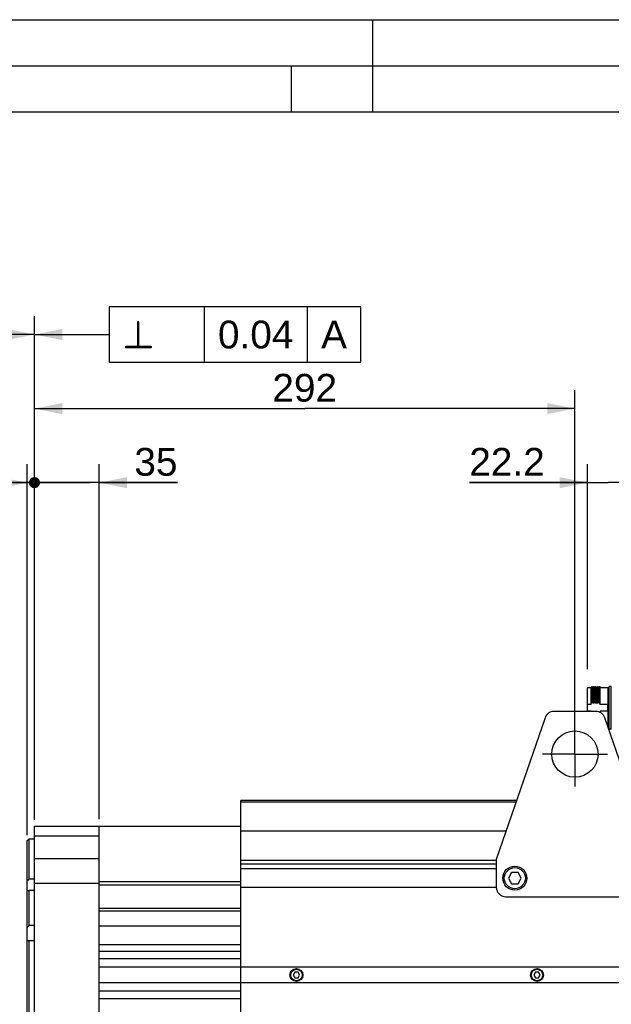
# Model space of a CAD drawing. Header units: millimetres. Extents: x 0 to 420, y 0 to 297.
# Tile 29 of 59: x 92 to 156, y 191 to 297. Entities that reach past the tile are written whole.
import ezdxf

# ---------------------------------------------------------------- set-up
doc = ezdxf.new("R2010")
doc.units = ezdxf.units.MM
doc.header["$LTSCALE"] = 23.1
doc.linetypes.add('CENTER', pattern=[0.6, 0.375, -0.075, 0.075, -0.075])
doc.layers.get('0').update_dxf_attribs({"linetype": 'CONTINUOUS'})
for name, color, linetype in [('AXIS', 7, 'CONTINUOUS'), ('COMPONENTS', 7, 'CONTINUOUS'), ('DETAIL', 7, 'CONTINUOUS'), ('DIMENSION', 7, 'CONTINUOUS')]:
    doc.layers.add(name, color=color, linetype=linetype)
doc.styles.get("Standard").update_dxf_attribs({"font": 'arial.ttf'})
doc.styles.add('TEXTSTYLE_4', font='gdt')
doc.dimstyles.new('DIMSTYLE_10', dxfattribs={"dimtxt": 3, "dimasz": 3, "dimexe": 0.18, "dimexo": 0.0625, "dimgap": 0.09, "dimtad": 1, "dimlfac": 5, "dimdsep": 46, "dimtxsty": 'STANDARD', "dimblk": '_FILLED', "dimblk1": '_FILLED', "dimblk2": '_FILLED', "dimcen": 0.09, "dimadec": 0, "dimazin": 0, "dimtp": 0.3, "dimtm": 0.3, "dimtfac": 1, "dimtofl": 0, "dimtmove": 0, "dimatfit": 3, "dimldrblk": '_FILLED', "dimfxl": 1, "dimtolj": 1, "dimarcsym": 0})
doc.dimstyles.new('DIMSTYLE_11', dxfattribs={"dimtxt": 3, "dimasz": 3, "dimexe": 0.18, "dimexo": 0.0625, "dimgap": 0.09, "dimtad": 1, "dimdec": 3, "dimlfac": 5, "dimdsep": 46, "dimtxsty": 'STANDARD', "dimblk": '_FILLED', "dimblk1": '_FILLED', "dimblk2": '_FILLED', "dimcen": 0.09, "dimadec": 0, "dimazin": 0, "dimtp": 0.2, "dimtm": 0.2, "dimtfac": 1, "dimtdec": 3, "dimtofl": 0, "dimtmove": 0, "dimatfit": 3, "dimldrblk": '_FILLED', "dimfxl": 1, "dimtolj": 1, "dimarcsym": 0})
doc.dimstyles.new('DIMSTYLE_6', dxfattribs={"dimtxt": 3, "dimasz": 3, "dimexe": 0.18, "dimexo": 0.0625, "dimgap": 0.09, "dimtad": 1, "dimdec": 1, "dimlfac": 5, "dimdsep": 46, "dimtxsty": 'STANDARD', "dimblk": '_FILLED', "dimblk1": '_FILLED', "dimblk2": '_FILLED', "dimcen": 0.09, "dimadec": 0, "dimazin": 0, "dimtp": 0.3, "dimtm": 0.3, "dimtfac": 1, "dimtdec": 1, "dimtofl": 0, "dimtmove": 0, "dimatfit": 3, "dimldrblk": '_FILLED', "dimfxl": 1, "dimtolj": 1, "dimarcsym": 0})
doc.dimstyles.new('DIMSTYLE_7', dxfattribs={"dimtxt": 3, "dimasz": 3, "dimexe": 0.18, "dimexo": 0.0625, "dimgap": 0.09, "dimtad": 1, "dimlfac": 5, "dimdsep": 46, "dimtxsty": 'STANDARD', "dimblk": '_FILLED', "dimblk1": '_FILLED', "dimblk2": '_FILLED', "dimcen": 0.09, "dimadec": 0, "dimazin": 0, "dimtp": 0.1, "dimtm": 0.1, "dimtfac": 1, "dimtofl": 0, "dimtmove": 0, "dimatfit": 3, "dimldrblk": '_FILLED', "dimfxl": 1, "dimtolj": 1, "dimarcsym": 0})
doc.dimstyles.new('DIMSTYLE_8', dxfattribs={"dimtxt": 3, "dimasz": 3, "dimexe": 0.18, "dimexo": 0.0625, "dimgap": 0.09, "dimtad": 1, "dimlfac": 5, "dimdsep": 46, "dimtxsty": 'STANDARD', "dimblk": '_FILLED', "dimblk1": '_FILLED', "dimblk2": '_FILLED', "dimcen": 0.09, "dimadec": 0, "dimazin": 0, "dimtp": 0.5, "dimtm": 0.5, "dimtfac": 1, "dimtofl": 0, "dimtmove": 0, "dimatfit": 3, "dimldrblk": '_FILLED', "dimfxl": 1, "dimtolj": 1, "dimarcsym": 0})
doc.dimstyles.get("Standard").update_dxf_attribs({"dimtxt": 3, "dimasz": 3, "dimexe": 0.18, "dimexo": 0.0625, "dimgap": 0.09, "dimtad": 1, "dimdec": 3, "dimdsep": 46, "dimtxsty": 'STANDARD', "dimblk": '_FILLED', "dimblk1": '_FILLED', "dimblk2": '_FILLED', "dimcen": 0.09, "dimadec": 0, "dimazin": 0, "dimtol": 1, "dimtp": 0.001, "dimtm": 0.001, "dimtfac": 1, "dimtdec": 3, "dimtofl": 0, "dimtmove": 0, "dimatfit": 3, "dimldrblk": '_FILLED', "dimfxl": 1, "dimtolj": 1, "dimarcsym": 0})

# ---------------------------------------------------------------- blocks, each defined once
blk = doc.blocks.new('_FILLED')
at = {"color": 0, "linetype": 'BYBLOCK'}
blk.add_solid([(0, 0), (-1, 0.2), (-1, -0.2)], dxfattribs=at)
blk = doc.blocks.new('*D5')
at = {"layer": 'DIMENSION', "color": 2, "linetype": 'CONTINUOUS'}
for p, q in [((71.07, 190.73), (71.07, 264.99)), ((93.47, 212.98), (93.47, 264.99)), ((71.07, 262.99), (82.27, 262.99)), ((93.47, 262.99), (82.27, 262.99))]:
    blk.add_line(p, q, dxfattribs=at)
at = {"layer": 'DIMENSION', "color": 2, "linetype": 'CONTINUOUS', "xscale": 3, "yscale": 3, "zscale": 3, "rotation": 180}
blk.add_blockref('_FILLED', (71.07, 262.99), dxfattribs=at)
at = {"layer": 'DIMENSION', "color": 2, "linetype": 'CONTINUOUS', "xscale": 3, "yscale": 3, "zscale": 3}
blk.add_blockref('_FILLED', (93.47, 262.99), dxfattribs=at)
at = {"layer": 'DIMENSION', "color": 2, "linetype": 'CONTINUOUS', "insert": (82.27, 266.74), "char_height": 3, "width": 6.9926, "attachment_point": 2, "line_spacing_factor": 0.9}
blk.add_mtext('112', dxfattribs=at)
blk = doc.blocks.new('_DOT')
at = {"color": 0, "linetype": 'BYBLOCK'}
blk.add_line((-0.2, 0), (-1, 0), dxfattribs=at)
at = {"color": 0, "linetype": 'BYBLOCK', "const_width": 0.2}
blk.add_lwpolyline([(-0.1, 0, 1), (0.1, 0, 1)], format="xyb", close=True, dxfattribs=at)
blk = doc.blocks.new('*D6')
at = {"layer": 'DIMENSION', "color": 2, "linetype": 'CONTINUOUS'}
for p, q in [((92.67, 208.91), (92.67, 248.99)), ((93.47, 211.02), (93.47, 248.99)), ((92.67, 246.99), (85.76, 246.99)), ((85.76, 246.99), (93.07, 246.99)), ((99.47, 246.99), (93.07, 246.99)), ((93.47, 246.99), (99.47, 246.99))]:
    blk.add_line(p, q, dxfattribs=at)
at = {"layer": 'DIMENSION', "color": 2, "linetype": 'CONTINUOUS', "xscale": 3, "yscale": 3, "zscale": 3}
blk.add_blockref('_FILLED', (92.67, 246.99), dxfattribs=at)
at = {"layer": 'DIMENSION', "color": 2, "linetype": 'CONTINUOUS', "xscale": 3, "yscale": 3, "zscale": 3, "rotation": 180}
blk.add_blockref('_DOT', (93.47, 246.99), dxfattribs=at)
at = {"layer": 'DIMENSION', "color": 2, "linetype": 'CONTINUOUS', "insert": (88.09, 250.74), "char_height": 3, "width": 2.3309, "attachment_point": 3, "line_spacing_factor": 0.9}
blk.add_mtext('4', dxfattribs=at)
blk = doc.blocks.new('*D9')
at = {"layer": 'DIMENSION', "color": 2, "linetype": 'CONTINUOUS'}
for p, q in [((93.47, 210.55), (93.47, 256.99)), ((151.87, 219.67), (151.87, 256.99)), ((93.47, 254.99), (122.67, 254.99)), ((151.87, 254.99), (122.67, 254.99))]:
    blk.add_line(p, q, dxfattribs=at)
at = {"layer": 'DIMENSION', "color": 2, "linetype": 'CONTINUOUS', "xscale": 3, "yscale": 3, "zscale": 3, "rotation": 180}
blk.add_blockref('_FILLED', (93.47, 254.99), dxfattribs=at)
at = {"layer": 'DIMENSION', "color": 2, "linetype": 'CONTINUOUS', "xscale": 3, "yscale": 3, "zscale": 3}
blk.add_blockref('_FILLED', (151.87, 254.99), dxfattribs=at)
at = {"layer": 'DIMENSION', "color": 2, "linetype": 'CONTINUOUS', "insert": (122.67, 258.74), "char_height": 3, "width": 6.9926, "attachment_point": 2, "line_spacing_factor": 0.9}
blk.add_mtext('292', dxfattribs=at)
blk = doc.blocks.new('*D16')
at = {"layer": 'DIMENSION', "color": 2, "linetype": 'CONTINUOUS'}
for p, q in [((93.47, 210.65), (93.47, 248.99)), ((100.47, 210.63), (100.47, 248.99)), ((93.47, 246.99), (87.47, 246.99)), ((87.47, 246.99), (96.97, 246.99)), ((108.92, 246.99), (96.97, 246.99)), ((100.47, 246.99), (108.92, 246.99))]:
    blk.add_line(p, q, dxfattribs=at)
at = {"layer": 'DIMENSION', "color": 2, "linetype": 'CONTINUOUS', "xscale": 3, "yscale": 3, "zscale": 3}
blk.add_blockref('_DOT', (93.47, 246.99), dxfattribs=at)
at = {"layer": 'DIMENSION', "color": 2, "linetype": 'CONTINUOUS', "xscale": 3, "yscale": 3, "zscale": 3, "rotation": 180}
blk.add_blockref('_FILLED', (100.47, 246.99), dxfattribs=at)
at = {"layer": 'DIMENSION', "color": 2, "linetype": 'CONTINUOUS', "insert": (104.26, 250.74), "char_height": 3, "width": 4.6617, "attachment_point": 1, "line_spacing_factor": 0.9}
blk.add_mtext('35', dxfattribs=at)
blk = doc.blocks.new('*D25')
at = {"layer": 'DIMENSION', "color": 2, "linetype": 'CONTINUOUS'}
for p, q in [((153.23, 226.83), (153.23, 248.99)), ((157.67, 231.67), (157.67, 248.99)), ((153.23, 246.99), (140.46, 246.99)), ((140.46, 246.99), (155.45, 246.99)), ((163.67, 246.99), (155.45, 246.99)), ((157.67, 246.99), (163.67, 246.99))]:
    blk.add_line(p, q, dxfattribs=at)
at = {"layer": 'DIMENSION', "color": 2, "linetype": 'CONTINUOUS', "xscale": 3, "yscale": 3, "zscale": 3}
blk.add_blockref('_FILLED', (153.23, 246.99), dxfattribs=at)
at = {"layer": 'DIMENSION', "color": 2, "linetype": 'CONTINUOUS', "xscale": 3, "yscale": 3, "zscale": 3, "rotation": 180}
blk.add_blockref('_FILLED', (157.67, 246.99), dxfattribs=at)
at = {"layer": 'DIMENSION', "color": 2, "linetype": 'CONTINUOUS', "insert": (148.61, 250.74), "char_height": 3, "width": 8.1524, "attachment_point": 3, "line_spacing_factor": 0.9}
blk.add_mtext('22.2', dxfattribs=at)

msp = doc.modelspace()

# ---------------------------------------------------------------- linework, layer by layer
at = {"color": 2, "linetype": 'CONTINUOUS'}
for p, q in [((0, 297), (420, 297)), ((130, 297), (130, 287)), ((20, 292), (415, 292)), ((121.25, 287), (121.25, 292))]:
    msp.add_line(p, q, dxfattribs=at)
at = {"color": 7, "linetype": 'CONTINUOUS'}
msp.add_line((410, 287), (25, 287), dxfattribs=at)
at = {"layer": 'AXIS', "color": 2, "linetype": 'CENTER'}
for q in [(151.87275, 221.16531), (148.37275, 217.66531), (151.87275, 214.16531), (155.37275, 217.66531)]:
    msp.add_line((151.87275, 217.66531), q, dxfattribs=at)
at = {"layer": 'COMPONENTS', "color": 7, "linetype": 'CONTINUOUS'}
for p, q in [((153.23275, 222.26531), (153.23275, 224.82531)), ((153.63275, 224.82531), (153.23275, 224.82531)), ((153.68971, 224.94464), (153.63275, 224.84601)), ((153.63355, 224.84461), (153.63275, 224.84601)), ((153.63275, 223.02406), (153.63275, 224.84599)), ((153.69048, 224.94531), (153.68971, 224.94464)), ((153.77501, 224.94531), (153.69048, 224.94531)), ((153.77501, 224.94531), (153.77578, 224.94464)), ((153.83355, 224.84461), (153.77578, 224.94464)), ((153.88971, 224.94464), (153.83275, 224.84601)), ((153.88971, 224.94464), (153.89048, 224.94531)), ((153.97501, 224.94531), (153.89048, 224.94531)), ((153.97578, 224.94464), (153.97501, 224.94531)), ((154.03355, 224.84461), (153.97578, 224.94464)), ((154.08971, 224.94464), (154.03275, 224.84601)), ((154.08971, 224.94464), (154.09048, 224.94531)), ((154.17501, 224.94531), (154.09048, 224.94531)), ((154.17578, 224.94464), (154.17501, 224.94531)), ((154.23355, 224.84461), (154.17578, 224.94464)), ((154.28971, 224.94464), (154.23275, 224.84601)), ((154.28971, 224.94464), (154.29048, 224.94531)), ((154.37501, 224.94531), (154.29048, 224.94531)), ((154.37578, 224.94464), (154.37501, 224.94531)), ((154.43355, 224.84461), (154.37578, 224.94464)), ((154.48971, 224.94464), (154.43275, 224.84601)), ((154.48971, 224.94464), (154.49048, 224.94531)), ((154.57501, 224.94531), (154.49048, 224.94531)), ((154.59275, 224.91527), (154.57578, 224.94464)), ((154.59275, 223.02406), (154.59275, 224.91525)), ((155.45275, 224.82531), (154.59275, 224.82531)), ((155.55275, 220.36531), (155.55275, 224.96531)), ((155.79954, 224.96531), (155.55275, 224.96531)), ((155.79954, 220.36531), (155.79954, 224.96531)), ((153.8134, 223.47863), (153.72887, 223.47863)), ((154.0134, 223.47863), (153.92887, 223.47863)), ((154.2134, 223.47863), (154.12887, 223.47863)), ((154.4134, 223.47863), (154.32887, 223.47863)), ((154.59275, 223.47863), (154.52887, 223.47863)), ((153.63275, 223.02406), (153.23275, 223.02406)), ((153.63275, 222.30656), (153.23275, 222.30656)), ((153.63275, 222.30656), (153.63275, 222.26531)), ((155.43275, 223.02406), (154.59275, 223.02406)), ((154.59275, 222.30656), (154.59275, 222.1657)), ((155.43275, 222.30656), (154.59275, 222.30656)), ((155.43275, 222.30656), (155.43275, 223.02406)), ((148.64074, 221.59039), (143.37275, 206.26531)), ((154.15906, 222.26531), (149.58643, 222.26531)), ((160.37275, 206.26531), (155.10475, 221.59039)), ((155.79954, 220.36531), (155.55275, 220.36531)), ((115.77275, 154.26531), (115.77275, 212.66531)), ((145.57275, 212.66531), (115.77275, 212.66531)), ((93.47275, 157.06531), (93.47275, 209.86531)), ((93.47275, 209.86531), (115.77275, 209.86531)), ((100.47275, 151.46531), (100.47275, 209.86531)), ((144.43562, 209.35731), (115.77275, 209.35731)), ((92.67275, 208.34982), (92.87277, 208.46531)), ((92.67275, 158.5809), (92.67275, 208.34963)), ((92.87277, 208.46531), (92.87275, 204.1526)), ((93.47275, 208.46531), (92.87277, 208.46531)), ((143.37275, 206.26531), (143.37275, 203.26531)), ((143.37275, 205.26531), (115.77275, 205.26531)), ((145.02634, 204.86531), (144.67993, 204.26531)), ((144.67993, 204.26531), (145.02634, 203.66531)), ((145.71916, 204.86531), (145.02634, 204.86531)), ((146.06557, 204.26531), (145.71916, 204.86531)), ((145.71916, 203.66531), (146.06557, 204.26531)), ((93.47275, 204.1526), (92.87275, 204.1526)), ((115.77275, 203.8779), (100.47275, 203.8779)), ((115.77275, 203.51961), (100.47275, 203.51961)), ((143.37275, 203.26531), (115.77275, 203.26531)), ((145.02634, 203.66531), (145.71916, 203.66531)), ((92.87275, 202.93729), (92.87275, 199.14465)), ((93.47275, 202.93729), (92.87275, 202.93729)), ((144.37275, 202.26531), (159.37275, 202.26531)), ((115.77275, 200.9929), (100.47275, 200.9929)), ((115.77275, 200.70531), (100.47275, 200.70531)), ((93.47275, 199.14465), (92.87275, 199.14465)), ((115.77275, 199.06531), (100.47275, 199.06531)), ((92.87275, 197.50226), (92.87275, 169.42835)), ((93.47275, 197.50226), (92.87275, 197.50226)), ((115.77275, 197.06531), (100.47275, 197.06531)), ((115.77275, 196.34531), (100.47275, 196.34531)), ((115.77275, 195.54531), (100.47275, 195.54531)), ((235.37275, 194.64531), (100.47275, 194.64531)), ((121.59954, 194.10531), (121.42634, 193.80531)), ((121.42634, 193.80531), (121.59954, 193.50531)), ((121.94595, 194.10531), (121.59954, 194.10531)), ((122.11916, 193.80531), (121.94595, 194.10531)), ((121.94595, 193.50531), (122.11916, 193.80531)), ((147.59954, 194.10531), (147.42634, 193.80531)), ((147.42634, 193.80531), (147.59954, 193.50531)), ((147.94595, 194.10531), (147.59954, 194.10531)), ((148.11916, 193.80531), (147.94595, 194.10531)), ((147.94595, 193.50531), (148.11916, 193.80531)), ((235.37275, 192.96531), (100.47275, 192.96531)), ((121.59954, 193.50531), (121.94595, 193.50531)), ((147.59954, 193.50531), (147.94595, 193.50531)), ((115.77275, 192.04531), (100.47275, 192.04531)), ((115.77275, 191.24531), (100.47275, 191.24531))]:
    msp.add_line(p, q, dxfattribs=at)
at = {"layer": 'COMPONENTS', "color": 9, "linetype": 'CONTINUOUS'}
for p, q in [((155.45275, 220.57804), (155.45275, 224.82531)), ((145.51234, 212.48957), (115.77275, 212.48957)), ((93.47275, 208.8322), (100.47275, 208.8322)), ((93.47275, 206.40351), (100.47275, 206.40351)), ((115.77275, 206.22504), (143.37275, 206.22504)), ((115.77275, 205.80078), (143.37275, 205.80078)), ((93.47275, 203.72068), (100.47275, 203.72068))]:
    msp.add_line(p, q, dxfattribs=at)
at = {"layer": 'COMPONENTS', "color": 7, "linetype": 'CONTINUOUS'}
for centre, radius in [((151.87275, 217.66531), 2.5), ((145.37275, 204.26531), 1.3), ((145.37275, 204.26531), 1.14), ((121.77275, 193.80531), 0.7), ((121.77275, 193.80531), 0.62), ((147.77275, 193.80531), 0.7), ((147.77275, 193.80531), 0.62)]:
    msp.add_circle(centre, radius, dxfattribs=at)
for centre, radius, start, end in [((155.45275, 224.92531), 0.1, 270, 360), ((149.34768, 222.53281), 4.36918, 7.849719, 11.2605795), ((157.94276, 222.66087), 4.29251, 169.0174896, 173.7319479), ((149.4392, 222.51519), 4.47905, 7.8834449, 12.4214223), ((158.14276, 222.66087), 4.29251, 169.0174896, 173.7319479), ((149.6392, 222.51519), 4.47905, 7.8834449, 12.4214223), ((158.34276, 222.66087), 4.29251, 169.0174896, 173.7319479), ((149.8392, 222.51519), 4.47905, 7.8834449, 12.4214223), ((158.54276, 222.66087), 4.29251, 169.0174896, 173.7319479), ((150.0392, 222.51519), 4.47905, 7.8834449, 12.4214223), ((158.74276, 222.66087), 4.29251, 169.0174896, 173.7319479), ((149.58643, 221.26531), 1, 90, 161.0295922), ((154.15906, 221.26531), 1, 18.9704078, 90), ((155.45275, 220.40531), 0.1, 0, 74.757909), ((144.37275, 203.26531), 1, 180, 270)]:
    msp.add_arc(centre, radius, start, end, dxfattribs=at)
for points, knots in [([(153.63355, 224.84461), (153.63381, 224.84416), (153.63503, 224.84082), (153.63551, 224.8373), (153.63594, 224.83431)], [0, 0, 0, 0, 0.145584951, 1, 1, 1, 1]), ([(153.63594, 224.83431), (153.63888, 224.81417), (153.64188, 224.75619), (153.64694, 224.64449), (153.65145, 224.484), (153.65638, 224.27888), (153.66123, 224.03405), (153.66807, 223.6465), (153.67275, 223.34122), (153.67592, 223.12953)], [0, 0, 0, 0, 0.035799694, 0.10193878, 0.196828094, 0.318145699, 0.462912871, 0.62757526, 1, 1, 1, 1]), ([(153.72887, 223.47863), (153.72732, 223.58219), (153.72427, 223.78081), (153.71955, 224.06383), (153.71549, 224.28088), (153.71219, 224.43711), (153.70981, 224.53962), (153.70743, 224.63149), (153.70506, 224.7122), (153.7027, 224.78128), (153.70036, 224.83834), (153.6983, 224.87825), (153.6966, 224.90388), (153.69542, 224.91844), (153.69428, 224.92958), (153.69311, 224.93806), (153.69215, 224.94235), (153.69115, 224.94531), (153.69048, 224.94531)], [0, 0, 0, 0, 0.211675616, 0.40597693, 0.57851002, 0.655366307, 0.725356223, 0.788083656, 0.843191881, 0.890370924, 0.929352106, 0.959921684, 0.971996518, 0.981909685, 0.98965278, 0.995221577, 0.998627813, 1, 1, 1, 1]), ([(153.77578, 224.94464), (153.77641, 224.94355), (153.77721, 224.94004), (153.77906, 224.92915), (153.78089, 224.90762), (153.78319, 224.8728), (153.78543, 224.82589), (153.78774, 224.76723), (153.79006, 224.69709), (153.79238, 224.61588), (153.79566, 224.48677), (153.79965, 224.3015), (153.80426, 224.05347), (153.80889, 223.77519), (153.81188, 223.58019), (153.8134, 223.47863)], [0, 0, 0, 0, 0.002576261, 0.007208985, 0.02273705, 0.046590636, 0.078649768, 0.118751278, 0.166673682, 0.222163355, 0.284912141, 0.430797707, 0.601154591, 0.792277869, 1, 1, 1, 1]), ([(153.83355, 224.84461), (153.83428, 224.84335), (153.83516, 224.8392), (153.83646, 224.8313), (153.83769, 224.81957), (153.83962, 224.7966), (153.84186, 224.75867), (153.84443, 224.70239), (153.84702, 224.63201), (153.84963, 224.54805), (153.85224, 224.45105), (153.85592, 224.29772), (153.8604, 224.07926), (153.86559, 223.78934), (153.87079, 223.46839), (153.87419, 223.24497), (153.87592, 223.12953)], [0, 0, 0, 0, 0.002554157, 0.007243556, 0.014096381, 0.02311341, 0.047579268, 0.080489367, 0.121618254, 0.170688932, 0.227358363, 0.291241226, 0.438823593, 0.609368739, 0.798158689, 1, 1, 1, 1]), ([(153.89048, 224.94531), (153.89115, 224.9453), (153.89215, 224.94235), (153.89311, 224.93805), (153.89428, 224.92958), (153.89542, 224.91843), (153.8966, 224.90386), (153.89831, 224.87823), (153.90036, 224.83832), (153.9027, 224.78126), (153.90506, 224.71218), (153.90743, 224.63147), (153.90981, 224.5396), (153.91219, 224.43709), (153.91549, 224.28086), (153.91955, 224.06381), (153.92427, 223.7808), (153.92732, 223.58219), (153.92887, 223.47863)], [0, 0, 0, 0, 0.001373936, 0.004782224, 0.010352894, 0.01809761, 0.028012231, 0.040088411, 0.07065983, 0.109642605, 0.15682268, 0.211931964, 0.274659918, 0.344649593, 0.42150455, 0.594032, 0.78832797, 1, 1, 1, 1]), ([(154.0134, 223.47863), (154.01188, 223.58019), (154.00889, 223.77519), (154.00426, 224.05346), (153.99965, 224.3015), (153.99566, 224.48677), (153.99238, 224.61588), (153.99006, 224.69709), (153.98774, 224.76723), (153.98543, 224.82589), (153.98319, 224.87281), (153.98089, 224.90762), (153.97906, 224.92915), (153.97721, 224.94004), (153.97641, 224.94355), (153.97578, 224.94464)], [0, 0, 0, 0, 0.207724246, 0.398840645, 0.569200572, 0.715088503, 0.777839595, 0.833328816, 0.881252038, 0.921351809, 0.953411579, 0.977263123, 0.992792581, 0.997426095, 1, 1, 1, 1]), ([(154.03355, 224.84461), (154.03428, 224.84335), (154.03516, 224.8392), (154.03646, 224.8313), (154.03769, 224.81957), (154.03962, 224.7966), (154.04186, 224.75867), (154.04443, 224.70239), (154.04702, 224.63201), (154.04963, 224.54805), (154.05224, 224.45105), (154.05592, 224.29772), (154.0604, 224.07926), (154.06559, 223.78934), (154.07079, 223.46839), (154.07419, 223.24497), (154.07592, 223.12953)], [0, 0, 0, 0, 0.002554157, 0.007243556, 0.014096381, 0.02311341, 0.047579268, 0.080489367, 0.121618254, 0.170688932, 0.227358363, 0.291241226, 0.438823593, 0.609368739, 0.798158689, 1, 1, 1, 1]), ([(154.09048, 224.94531), (154.09115, 224.94531), (154.09215, 224.94235), (154.09311, 224.93806), (154.09428, 224.92958), (154.09542, 224.91844), (154.0966, 224.90388), (154.0983, 224.87825), (154.10036, 224.83834), (154.1027, 224.78129), (154.10506, 224.7122), (154.10743, 224.6315), (154.10981, 224.53963), (154.11219, 224.43711), (154.11549, 224.28088), (154.11955, 224.06382), (154.12427, 223.78081), (154.12732, 223.58219), (154.12887, 223.47863)], [0, 0, 0, 0, 0.00137211, 0.004778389, 0.010347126, 0.018089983, 0.028002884, 0.040077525, 0.070646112, 0.109626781, 0.156805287, 0.211914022, 0.274642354, 0.344633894, 0.421491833, 0.594026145, 0.788325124, 1, 1, 1, 1]), ([(154.2134, 223.47863), (154.21188, 223.58019), (154.20889, 223.77519), (154.20426, 224.05347), (154.19965, 224.3015), (154.19566, 224.48677), (154.19238, 224.61588), (154.19006, 224.69709), (154.18775, 224.76723), (154.18543, 224.82589), (154.18319, 224.8728), (154.18089, 224.90762), (154.17906, 224.92915), (154.17721, 224.94004), (154.17641, 224.94355), (154.17578, 224.94464)], [0, 0, 0, 0, 0.20772573, 0.398844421, 0.569202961, 0.715087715, 0.77783754, 0.833325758, 0.881249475, 0.921349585, 0.953410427, 0.977262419, 0.992792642, 0.997426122, 1, 1, 1, 1]), ([(154.23355, 224.84461), (154.23428, 224.84335), (154.23516, 224.8392), (154.23646, 224.8313), (154.23769, 224.81957), (154.23962, 224.7966), (154.24186, 224.75867), (154.24443, 224.70239), (154.24702, 224.63201), (154.24963, 224.54805), (154.25224, 224.45105), (154.25592, 224.29772), (154.2604, 224.07926), (154.26559, 223.78934), (154.27079, 223.46839), (154.27419, 223.24497), (154.27592, 223.12953)], [0, 0, 0, 0, 0.002554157, 0.007243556, 0.014096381, 0.02311341, 0.047579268, 0.080489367, 0.121618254, 0.170688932, 0.227358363, 0.291241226, 0.438823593, 0.609368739, 0.798158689, 1, 1, 1, 1]), ([(154.29048, 224.94531), (154.29115, 224.94531), (154.29215, 224.94235), (154.2931, 224.93807), (154.29428, 224.9296), (154.29541, 224.91846), (154.2966, 224.90391), (154.2983, 224.87828), (154.30036, 224.83838), (154.3027, 224.78133), (154.30506, 224.71225), (154.30743, 224.63155), (154.3098, 224.53968), (154.31219, 224.43716), (154.31549, 224.28092), (154.31955, 224.06386), (154.32427, 223.78083), (154.32732, 223.5822), (154.32887, 223.47863)], [0, 0, 0, 0, 0.001368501, 0.004770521, 0.010335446, 0.018075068, 0.02798501, 0.040056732, 0.070621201, 0.10959846, 0.156774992, 0.211881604, 0.274608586, 0.344599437, 0.421458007, 0.593998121, 0.788310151, 1, 1, 1, 1]), ([(154.4134, 223.47863), (154.41188, 223.58019), (154.40889, 223.77519), (154.40426, 224.05346), (154.39965, 224.3015), (154.39566, 224.48677), (154.39238, 224.61588), (154.39006, 224.69709), (154.38774, 224.76723), (154.38543, 224.82589), (154.38319, 224.8728), (154.38089, 224.90762), (154.37906, 224.92915), (154.37721, 224.94004), (154.37641, 224.94355), (154.37578, 224.94464)], [0, 0, 0, 0, 0.207723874, 0.398841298, 0.569199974, 0.715087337, 0.777838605, 0.833328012, 0.881251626, 0.921351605, 0.953411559, 0.97726316, 0.992792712, 0.997426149, 1, 1, 1, 1]), ([(154.43355, 224.84461), (154.43428, 224.84335), (154.43516, 224.8392), (154.43646, 224.8313), (154.43769, 224.81957), (154.43962, 224.7966), (154.44186, 224.75867), (154.44443, 224.70239), (154.44702, 224.63201), (154.44963, 224.54805), (154.45224, 224.45105), (154.45592, 224.29772), (154.4604, 224.07926), (154.46559, 223.78934), (154.47079, 223.46839), (154.47419, 223.24497), (154.47592, 223.12953)], [0, 0, 0, 0, 0.002554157, 0.007243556, 0.014096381, 0.02311341, 0.047579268, 0.080489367, 0.121618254, 0.170688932, 0.227358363, 0.291241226, 0.438823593, 0.609368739, 0.798158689, 1, 1, 1, 1]), ([(154.49048, 224.94531), (154.49116, 224.9453), (154.49215, 224.94234), (154.49311, 224.93804), (154.49428, 224.92957), (154.49542, 224.91841), (154.4966, 224.90385), (154.49831, 224.87821), (154.50036, 224.8383), (154.5027, 224.78124), (154.50506, 224.71215), (154.50743, 224.63144), (154.50981, 224.53957), (154.51219, 224.43706), (154.51549, 224.28083), (154.51955, 224.06379), (154.52427, 223.78079), (154.52732, 223.58219), (154.52887, 223.47863)], [0, 0, 0, 0, 0.001376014, 0.004786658, 0.010359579, 0.018106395, 0.02802294, 0.040100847, 0.070675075, 0.10966005, 0.156841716, 0.211952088, 0.27468076, 0.344671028, 0.42152631, 0.594051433, 0.788339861, 1, 1, 1, 1]), ([(154.57578, 224.94464), (154.57568, 224.94482), (154.57549, 224.94512), (154.57515, 224.94531), (154.57501, 224.94531)], [0, 0, 0, 0, 0.600787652, 1, 1, 1, 1]), ([(154.59275, 224.60048), (154.59149, 224.64815), (154.58958, 224.71512), (154.58656, 224.79816), (154.58452, 224.84647), (154.58236, 224.885), (154.58061, 224.91393), (154.57821, 224.93244), (154.57728, 224.94205), (154.57578, 224.94464)], [0, 0, 0, 0, 0.414932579, 0.582752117, 0.723087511, 0.83534967, 0.91908569, 0.9739521, 1, 1, 1, 1])]:
    msp.add_open_spline(points, degree=3, knots=knots, dxfattribs=at)
for points in [[(92.87275, 204.1526), (92.80411, 204.09139), (92.73711, 204.02824), (92.67275, 203.96256)], [(92.67275, 202.95194), (92.73889, 202.94231), (92.80591, 202.93815), (92.87275, 202.93729)], [(92.87275, 199.14465), (92.80338, 199.07969), (92.73631, 199.01211), (92.67275, 198.94146)], [(92.67275, 197.57568), (92.73716, 197.54578), (92.80447, 197.5218), (92.87275, 197.50226)]]:
    msp.add_open_spline(points, degree=3, dxfattribs=at)
at = {"layer": 'DETAIL', "color": 2, "linetype": 'CONTINUOUS'}
for p, q in [((111.79299, 265.99024), (111.79299, 259.99024)), ((122.94541, 265.99024), (122.94541, 259.99024))]:
    msp.add_line(p, q, dxfattribs=at)
for points in [[(101.54299, 259.99024), (128.73351, 259.99024), (128.73351, 265.99024)], [(128.73351, 265.99024), (101.54299, 265.99024), (101.54299, 259.99024)]]:
    msp.add_lwpolyline(points, dxfattribs=at)

# ---------------------------------------------------------------- texts
at = {"layer": 'DETAIL', "color": 2, "linetype": 'CONTINUOUS', "style": 'TEXTSTYLE_4'}
msp.add_text('b', height=3, dxfattribs=at).set_placement((103.04299, 261.49024))
at = {"layer": 'DETAIL', "color": 2, "linetype": 'CONTINUOUS'}
for s, p in [('0.04', (113.29299, 261.49024)), ('A', (124.44541, 261.49024))]:
    msp.add_text(s, height=3, dxfattribs=at).set_placement(p)

# ---------------------------------------------------------------- dimensions: what is measured, and where the dimension line sits
at = {"layer": 'DIMENSION', "color": 2, "linetype": 'CONTINUOUS'}
for base, p1, p2, dimstyle, picture, middle in [((93.47275, 262.99024), (71.06875, 190.73437), (93.47275, 212.97925), 'DIMSTYLE_6', '*D5', (78.77446, 265.24024)), ((157.67275, 246.99024), (153.23275, 226.82531), (157.67275, 231.66531), 'DIMSTYLE_11', '*D25', (136.38389, 249.24024))]:
    dim = msp.add_linear_dim(base=base, p1=p1, p2=p2, dimstyle=dimstyle, dxfattribs=at)
    dim.commit()
    dim.dimension.update_dxf_attribs({"geometry": picture, "text_midpoint": middle, "dimtype": 160})
dim = msp.add_linear_dim(base=(93.47275, 254.99024), p1=(151.87275, 219.66531), p2=(93.47275, 210.54677), angle=180, dimstyle='DIMSTYLE_8', dxfattribs=at)
dim.commit()
dim.dimension.update_dxf_attribs({"geometry": '*D9', "text_midpoint": (119.17646, 257.24024), "dimtype": 160})
dim = msp.add_linear_dim(base=(93.47275, 246.99024), p1=(92.67275, 208.90605), p2=(93.47275, 211.01726), dimstyle='DIMSTYLE_7', override={"dimblk2": 'DOT', "dimsah": 1}, dxfattribs=at)
dim.commit()
dim.dimension.update_dxf_attribs({"geometry": '*D6', "text_midpoint": (84.59425, 249.24024), "dimtype": 160})
dim = msp.add_linear_dim(base=(93.47275, 246.99024), p1=(100.47275, 210.63404), p2=(93.47275, 210.64883), angle=180, dimstyle='DIMSTYLE_10', override={"dimblk2": 'DOT', "dimsah": 1}, dxfattribs=at)
dim.commit()
dim.dimension.update_dxf_attribs({"geometry": '*D16', "text_midpoint": (106.58617, 249.24024), "dimtype": 160})

# ---------------------------------------------------------------- leaders
at = {"layer": 'DETAIL', "color": 2, "linetype": 'CONTINUOUS'}
msp.add_leader([(93.47275, 262.99024), (96.54299, 262.99024), (101.54299, 262.99024)], dimstyle='STANDARD', override={"dimtad": 0}, dxfattribs=at)

doc.saveas('drawing.dxf')
